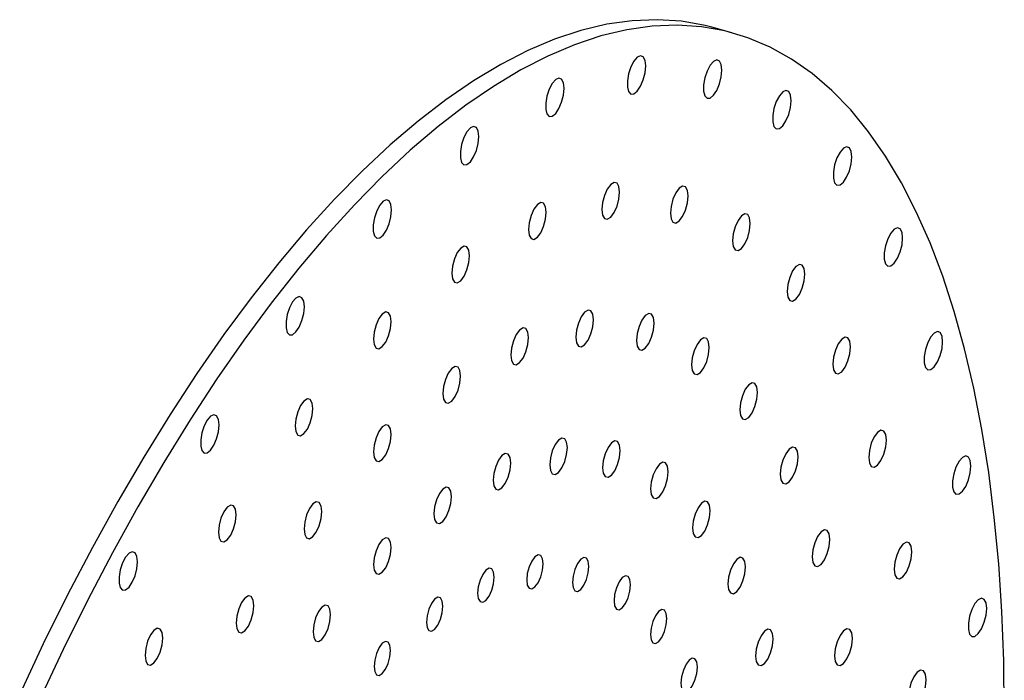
# Paper-space layout '_Trimétrica' of a CAD drawing. Header units: inches. Extents: x -0.7 to 5.4, y -6.5 to 5.
# Tile 9 of 9: x 1.1 to 5.4, y 2 to 5. Entities that reach past the tile are written whole.
import ezdxf

# ---------------------------------------------------------------- set-up
doc = ezdxf.new("R2010")
doc.units = ezdxf.units.IN
doc.header["$MEASUREMENT"] = 0

psp = doc.layouts.new('_Trimétrica')

# ---------------------------------------------------------------- linework, layer by layer
at = {"color": 7, "linetype": 'Continuous', "lineweight": 25}
psp.add_line((4.2364, 4.8948), (4.148, 4.9189), dxfattribs=at)
at = {"color": 7, "linetype": 'Continuous', "lineweight": 25, "flags": 128}
for points in [[(4.148, 4.9189), (4.1175, 4.9266), (4.0127, 4.9452), (3.9052, 4.9524), (3.795, 4.9479), (3.6824, 4.932), (3.5676, 4.9045), (3.4509, 4.8656), (3.3324, 4.8153), (3.2125, 4.7538), (3.0914, 4.6811), (2.9692, 4.5974), (2.8463, 4.5029), (2.7229, 4.3977), (2.5993, 4.2821), (2.4756, 4.1564), (2.3522, 4.0206), (2.2294, 3.8753), (2.1072, 3.7205), (1.986, 3.5567), (1.8661, 3.3841), (1.7477, 3.2032), (1.6309, 3.0143), (1.5162, 2.8177), (1.4036, 2.6138), (1.2934, 2.4032), (1.1858, 2.1861), (1.0811, 1.963)], [(5.4436, 1.8863), (5.4408, 2.1107), (5.4325, 2.3292), (5.4186, 2.5414), (5.3993, 2.7469), (5.3745, 2.9452), (5.3442, 3.1359), (5.3087, 3.3188), (5.2678, 3.4933), (5.2218, 3.6592), (5.1706, 3.8161), (5.1145, 3.9637), (5.0535, 4.1016), (4.9877, 4.2297), (4.9172, 4.3477), (4.8423, 4.4553), (4.7631, 4.5523), (4.6796, 4.6385), (4.5922, 4.7138), (4.5009, 4.778), (4.406, 4.8309), (4.3076, 4.8724), (4.2059, 4.9026), (4.1012, 4.9212), (3.9936, 4.9283), (3.8834, 4.9239), (3.7708, 4.9079), (3.6561, 4.8805), (3.5393, 4.8416), (3.4209, 4.7913), (3.3009, 4.7297), (3.1798, 4.657), (3.0576, 4.5733), (2.9347, 4.4788), (2.8114, 4.3737), (2.6877, 4.2581), (2.5641, 4.1323), (2.4407, 3.9966), (2.3178, 3.8512), (2.1956, 3.6965), (2.0745, 3.5327), (1.9546, 3.3601), (1.8361, 3.1792), (1.7194, 2.9902), (1.6046, 2.7936), (1.492, 2.5898), (1.3818, 2.3791), (1.2743, 2.162), (1.1695, 1.939)], [(3.8548, 4.7473), (3.852, 4.7719), (3.8441, 4.7877), (3.832, 4.7926), (3.8175, 4.7861), (3.8025, 4.7688), (3.789, 4.7433), (3.7788, 4.7129), (3.7734, 4.6817), (3.7734, 4.654), (3.7788, 4.6335), (3.789, 4.6229), (3.8025, 4.6237), (3.8175, 4.6358), (3.832, 4.6576), (3.8441, 4.6861), (3.852, 4.7174), (3.8548, 4.7473)], [(4.1925, 4.7288), (4.1898, 4.7534), (4.1818, 4.7692), (4.1698, 4.7741), (4.1553, 4.7676), (4.1402, 4.7503), (4.1267, 4.7248), (4.1166, 4.6944), (4.1111, 4.6632), (4.1111, 4.6355), (4.1166, 4.615), (4.1267, 4.6044), (4.1402, 4.6052), (4.1553, 4.6174), (4.1698, 4.6391), (4.1818, 4.6676), (4.1898, 4.6989), (4.1925, 4.7288)], [(3.4931, 4.6484), (3.4903, 4.6729), (3.4823, 4.6887), (3.4703, 4.6937), (3.4558, 4.6871), (3.4408, 4.6699), (3.4273, 4.6443), (3.4171, 4.6139), (3.4116, 4.5828), (3.4116, 4.555), (3.4171, 4.5345), (3.4273, 4.524), (3.4408, 4.5248), (3.4558, 4.5369), (3.4703, 4.5586), (3.4823, 4.5871), (3.4903, 4.6184), (3.4931, 4.6484)], [(4.4991, 4.5933), (4.4963, 4.6178), (4.4884, 4.6336), (4.4763, 4.6386), (4.4618, 4.632), (4.4468, 4.6148), (4.4333, 4.5892), (4.4231, 4.5588), (4.4176, 4.5277), (4.4176, 4.4999), (4.4231, 4.4794), (4.4333, 4.4689), (4.4468, 4.4697), (4.4618, 4.4818), (4.4763, 4.5036), (4.4884, 4.532), (4.4963, 4.5633), (4.4991, 4.5933)], [(3.115, 4.4341), (3.1123, 4.4586), (3.1043, 4.4744), (3.0923, 4.4794), (3.0778, 4.4728), (3.0627, 4.4556), (3.0492, 4.43), (3.0391, 4.3996), (3.0336, 4.3685), (3.0336, 4.3407), (3.0391, 4.3202), (3.0492, 4.3097), (3.0627, 4.3105), (3.0778, 4.3226), (3.0923, 4.3443), (3.1043, 4.3728), (3.1123, 4.4041), (3.115, 4.4341)], [(4.7679, 4.3436), (4.7651, 4.3681), (4.7572, 4.3839), (4.7451, 4.3889), (4.7306, 4.3823), (4.7156, 4.3651), (4.7021, 4.3395), (4.6919, 4.3091), (4.6864, 4.2779), (4.6864, 4.2502), (4.6919, 4.2297), (4.7021, 4.2191), (4.7156, 4.22), (4.7306, 4.2321), (4.7451, 4.2538), (4.7572, 4.2823), (4.7651, 4.3136), (4.7679, 4.3436)], [(3.7391, 4.1879), (3.7361, 4.2126), (3.7276, 4.2278), (3.7148, 4.231), (3.6998, 4.2218), (3.6847, 4.2016), (3.6719, 4.1734), (3.6634, 4.1416), (3.6604, 4.111), (3.6634, 4.0863), (3.6719, 4.0711), (3.6847, 4.0679), (3.6998, 4.0771), (3.7148, 4.0973), (3.7276, 4.1255), (3.7361, 4.1573), (3.7391, 4.1879)], [(4.0427, 4.1713), (4.0397, 4.196), (4.0311, 4.2111), (4.0184, 4.2143), (4.0033, 4.2051), (3.9882, 4.1849), (3.9755, 4.1568), (3.9669, 4.125), (3.9639, 4.0944), (3.9669, 4.0696), (3.9755, 4.0545), (3.9882, 4.0513), (4.0033, 4.0605), (4.0184, 4.0807), (4.0311, 4.1089), (4.0397, 4.1407), (4.0427, 4.1713)], [(2.7288, 4.109), (2.726, 4.1335), (2.7181, 4.1494), (2.706, 4.1543), (2.6915, 4.1477), (2.6765, 4.1305), (2.663, 4.105), (2.6528, 4.0745), (2.6474, 4.0434), (2.6474, 4.0157), (2.6528, 3.9951), (2.663, 3.9846), (2.6765, 3.9854), (2.6915, 3.9975), (2.706, 4.0193), (2.7181, 4.0477), (2.726, 4.079), (2.7288, 4.109)], [(3.414, 4.0989), (3.411, 4.1237), (3.4025, 4.1388), (3.3897, 4.142), (3.3746, 4.1328), (3.3596, 4.1126), (3.3468, 4.0845), (3.3383, 4.0527), (3.3353, 4.0221), (3.3383, 3.9973), (3.3468, 3.9822), (3.3596, 3.979), (3.3746, 3.9882), (3.3897, 4.0084), (3.4025, 4.0365), (3.411, 4.0683), (3.414, 4.0989)], [(4.3182, 4.0494), (4.3152, 4.0742), (4.3067, 4.0893), (4.2939, 4.0925), (4.2788, 4.0833), (4.2637, 4.0631), (4.251, 4.035), (4.2424, 4.0032), (4.2394, 3.9726), (4.2424, 3.9478), (4.251, 3.9327), (4.2637, 3.9295), (4.2788, 3.9387), (4.2939, 3.9589), (4.3067, 3.987), (4.3152, 4.0188), (4.3182, 4.0494)], [(4.9932, 3.985), (4.9905, 4.0095), (4.9825, 4.0254), (4.9705, 4.0303), (4.956, 4.0237), (4.9409, 4.0065), (4.9274, 3.981), (4.9172, 3.9505), (4.9118, 3.9194), (4.9118, 3.8917), (4.9172, 3.8711), (4.9274, 3.8606), (4.9409, 3.8614), (4.956, 3.8735), (4.9705, 3.8953), (4.9825, 3.9237), (4.9905, 3.955), (4.9932, 3.985)], [(3.0743, 3.9063), (3.0713, 3.9311), (3.0627, 3.9462), (3.0499, 3.9494), (3.0349, 3.9402), (3.0198, 3.92), (3.007, 3.8919), (2.9985, 3.8601), (2.9955, 3.8295), (2.9985, 3.8047), (3.007, 3.7896), (3.0198, 3.7864), (3.0349, 3.7956), (3.0499, 3.8158), (3.0627, 3.8439), (3.0713, 3.8757), (3.0743, 3.9063)], [(4.5598, 3.825), (4.5568, 3.8497), (4.5483, 3.8649), (4.5355, 3.8681), (4.5204, 3.8589), (4.5053, 3.8387), (4.4926, 3.8105), (4.484, 3.7787), (4.481, 3.7481), (4.484, 3.7234), (4.4926, 3.7082), (4.5053, 3.705), (4.5204, 3.7142), (4.5355, 3.7344), (4.5483, 3.7626), (4.5568, 3.7944), (4.5598, 3.825)], [(2.3425, 3.6801), (2.3398, 3.7046), (2.3318, 3.7204), (2.3198, 3.7254), (2.3053, 3.7188), (2.2902, 3.7016), (2.2767, 3.676), (2.2665, 3.6456), (2.2611, 3.6145), (2.2611, 3.5867), (2.2665, 3.5662), (2.2767, 3.5557), (2.2902, 3.5565), (2.3053, 3.5686), (2.3198, 3.5903), (2.3318, 3.6188), (2.3398, 3.6501), (2.3425, 3.6801)], [(3.6235, 3.6221), (3.6205, 3.6468), (3.612, 3.662), (3.5992, 3.6652), (3.5841, 3.656), (3.5691, 3.6357), (3.5563, 3.6076), (3.5478, 3.5758), (3.5448, 3.5452), (3.5478, 3.5205), (3.5563, 3.5053), (3.5691, 3.5021), (3.5841, 3.5113), (3.5992, 3.5315), (3.612, 3.5597), (3.6205, 3.5915), (3.6235, 3.6221)], [(2.7271, 3.6142), (2.7241, 3.6389), (2.7156, 3.654), (2.7028, 3.6573), (2.6877, 3.6481), (2.6726, 3.6278), (2.6599, 3.5997), (2.6513, 3.5679), (2.6483, 3.5373), (2.6513, 3.5125), (2.6599, 3.4974), (2.6726, 3.4942), (2.6877, 3.5034), (2.7028, 3.5236), (2.7156, 3.5518), (2.7241, 3.5836), (2.7271, 3.6142)], [(3.8924, 3.6073), (3.8894, 3.6321), (3.8809, 3.6472), (3.8681, 3.6504), (3.853, 3.6412), (3.8379, 3.621), (3.8252, 3.5929), (3.8166, 3.5611), (3.8136, 3.5305), (3.8166, 3.5057), (3.8252, 3.4906), (3.8379, 3.4874), (3.853, 3.4966), (3.8681, 3.5168), (3.8809, 3.545), (3.8894, 3.5767), (3.8924, 3.6073)], [(3.3355, 3.5433), (3.3325, 3.568), (3.324, 3.5832), (3.3112, 3.5864), (3.2962, 3.5772), (3.2811, 3.557), (3.2683, 3.5288), (3.2598, 3.497), (3.2568, 3.4664), (3.2598, 3.4417), (3.2683, 3.4265), (3.2811, 3.4233), (3.2962, 3.4325), (3.3112, 3.4528), (3.324, 3.4809), (3.3325, 3.5127), (3.3355, 3.5433)], [(4.1364, 3.4994), (4.1334, 3.5242), (4.1249, 3.5393), (4.1121, 3.5425), (4.0971, 3.5333), (4.082, 3.5131), (4.0692, 3.485), (4.0607, 3.4532), (4.0577, 3.4226), (4.0607, 3.3978), (4.0692, 3.3827), (4.082, 3.3795), (4.0971, 3.3887), (4.1121, 3.4089), (4.1249, 3.437), (4.1334, 3.4688), (4.1364, 3.4994)], [(4.7623, 3.5027), (4.7593, 3.5275), (4.7508, 3.5426), (4.738, 3.5458), (4.723, 3.5366), (4.7079, 3.5164), (4.6951, 3.4882), (4.6866, 3.4564), (4.6836, 3.4258), (4.6866, 3.4011), (4.6951, 3.386), (4.7079, 3.3828), (4.723, 3.392), (4.738, 3.4122), (4.7508, 3.4403), (4.7593, 3.4721), (4.7623, 3.5027)], [(5.1703, 3.5252), (5.1675, 3.5498), (5.1596, 3.5656), (5.1476, 3.5705), (5.133, 3.5639), (5.118, 3.5467), (5.1045, 3.5212), (5.0943, 3.4908), (5.0889, 3.4596), (5.0889, 3.4319), (5.0943, 3.4114), (5.1045, 3.4008), (5.118, 3.4016), (5.133, 3.4137), (5.1476, 3.4355), (5.1596, 3.464), (5.1675, 3.4953), (5.1703, 3.5252)], [(3.0346, 3.3727), (3.0316, 3.3974), (3.0231, 3.4126), (3.0103, 3.4158), (2.9952, 3.4066), (2.9802, 3.3864), (2.9674, 3.3582), (2.9588, 3.3264), (2.9558, 3.2958), (2.9588, 3.2711), (2.9674, 3.2559), (2.9802, 3.2527), (2.9952, 3.2619), (3.0103, 3.2821), (3.0231, 3.3103), (3.0316, 3.3421), (3.0346, 3.3727)], [(4.3504, 3.3006), (4.3474, 3.3254), (4.3389, 3.3405), (4.3261, 3.3437), (4.3111, 3.3345), (4.296, 3.3143), (4.2832, 3.2862), (4.2747, 3.2544), (4.2717, 3.2238), (4.2747, 3.199), (4.2832, 3.1839), (4.296, 3.1807), (4.3111, 3.1899), (4.3261, 3.2101), (4.3389, 3.2382), (4.3474, 3.27), (4.3504, 3.3006)], [(2.3799, 3.2287), (2.3769, 3.2534), (2.3684, 3.2685), (2.3556, 3.2717), (2.3406, 3.2625), (2.3255, 3.2423), (2.3127, 3.2142), (2.3042, 3.1824), (2.3012, 3.1518), (2.3042, 3.127), (2.3127, 3.1119), (2.3255, 3.1087), (2.3406, 3.1179), (2.3556, 3.1381), (2.3684, 3.1663), (2.3769, 3.1981), (2.3799, 3.2287)], [(1.9645, 3.1565), (1.9617, 3.181), (1.9538, 3.1968), (1.9417, 3.2018), (1.9272, 3.1952), (1.9122, 3.1779), (1.8987, 3.1524), (1.8885, 3.122), (1.8831, 3.0908), (1.8831, 3.0631), (1.8885, 3.0426), (1.8987, 3.032), (1.9122, 3.0329), (1.9272, 3.045), (1.9417, 3.0667), (1.9538, 3.0952), (1.9617, 3.1265), (1.9645, 3.1565)], [(2.7271, 3.1139), (2.7241, 3.1386), (2.7156, 3.1538), (2.7028, 3.157), (2.6877, 3.1478), (2.6726, 3.1276), (2.6599, 3.0994), (2.6513, 3.0676), (2.6483, 3.037), (2.6513, 3.0123), (2.6599, 2.9971), (2.6726, 2.9939), (2.6877, 3.0031), (2.7028, 3.0234), (2.7156, 3.0515), (2.7241, 3.0833), (2.7271, 3.1139)], [(3.5075, 3.0558), (3.5045, 3.0803), (3.4961, 3.0953), (3.4834, 3.0985), (3.4685, 3.0894), (3.4536, 3.0694), (3.441, 3.0415), (3.4326, 3.0101), (3.4296, 2.9798), (3.4326, 2.9553), (3.441, 2.9404), (3.4536, 2.9372), (3.4685, 2.9463), (3.4834, 2.9663), (3.4961, 2.9941), (3.5045, 3.0256), (3.5075, 3.0558)], [(4.9215, 3.0895), (4.9185, 3.1142), (4.91, 3.1294), (4.8972, 3.1326), (4.8821, 3.1234), (4.867, 3.1032), (4.8543, 3.075), (4.8457, 3.0432), (4.8427, 3.0126), (4.8457, 2.9879), (4.8543, 2.9727), (4.867, 2.9695), (4.8821, 2.9787), (4.8972, 2.9989), (4.91, 3.0271), (4.9185, 3.0589), (4.9215, 3.0895)], [(3.7417, 3.043), (3.7387, 3.0675), (3.7303, 3.0825), (3.7176, 3.0856), (3.7027, 3.0765), (3.6878, 3.0565), (3.6752, 3.0287), (3.6667, 2.9973), (3.6638, 2.967), (3.6667, 2.9425), (3.6752, 2.9276), (3.6878, 2.9244), (3.7027, 2.9335), (3.7176, 2.9535), (3.7303, 2.9813), (3.7387, 3.0128), (3.7417, 3.043)], [(4.5298, 3.0152), (4.5268, 3.0399), (4.5183, 3.0551), (4.5055, 3.0583), (4.4905, 3.0491), (4.4754, 3.0289), (4.4626, 3.0007), (4.4541, 2.9689), (4.4511, 2.9383), (4.4541, 2.9136), (4.4626, 2.8984), (4.4754, 2.8952), (4.4905, 2.9044), (4.5055, 2.9246), (4.5183, 2.9528), (4.5268, 2.9846), (4.5298, 3.0152)], [(3.2566, 2.9872), (3.2537, 3.0117), (3.2452, 3.0267), (3.2326, 3.0298), (3.2177, 3.0207), (3.2028, 3.0007), (3.1902, 2.9729), (3.1817, 2.9415), (3.1788, 2.9112), (3.1817, 2.8867), (3.1902, 2.8718), (3.2028, 2.8686), (3.2177, 2.8777), (3.2326, 2.8977), (3.2452, 2.9255), (3.2537, 2.957), (3.2566, 2.9872)], [(5.2954, 2.9741), (5.2926, 2.9986), (5.2846, 3.0144), (5.2726, 3.0194), (5.2581, 3.0128), (5.2431, 2.9955), (5.2295, 2.97), (5.2194, 2.9396), (5.2139, 2.9084), (5.2139, 2.8807), (5.2194, 2.8602), (5.2295, 2.8496), (5.2431, 2.8505), (5.2581, 2.8626), (5.2726, 2.8843), (5.2846, 2.9128), (5.2926, 2.9441), (5.2954, 2.9741)], [(3.9542, 2.949), (3.9513, 2.9735), (3.9428, 2.9885), (3.9302, 2.9916), (3.9153, 2.9825), (3.9004, 2.9625), (3.8878, 2.9347), (3.8793, 2.9033), (3.8763, 2.873), (3.8793, 2.8485), (3.8878, 2.8336), (3.9004, 2.8304), (3.9153, 2.8395), (3.9302, 2.8595), (3.9428, 2.8873), (3.9513, 2.9188), (3.9542, 2.949)], [(2.9945, 2.8386), (2.9915, 2.8631), (2.9831, 2.8781), (2.9705, 2.8812), (2.9556, 2.8721), (2.9407, 2.8521), (2.928, 2.8243), (2.9196, 2.7929), (2.9166, 2.7626), (2.9196, 2.7381), (2.928, 2.7232), (2.9407, 2.72), (2.9556, 2.7291), (2.9705, 2.7491), (2.9831, 2.7769), (2.9915, 2.8084), (2.9945, 2.8386)], [(2.0402, 2.758), (2.0372, 2.7828), (2.0286, 2.7979), (2.0159, 2.8011), (2.0008, 2.7919), (1.9857, 2.7717), (1.973, 2.7436), (1.9644, 2.7118), (1.9614, 2.6812), (1.9644, 2.6564), (1.973, 2.6413), (1.9857, 2.6381), (2.0008, 2.6473), (2.0159, 2.6675), (2.0286, 2.6956), (2.0372, 2.7274), (2.0402, 2.758)], [(2.4196, 2.7724), (2.4166, 2.7972), (2.4081, 2.8123), (2.3953, 2.8155), (2.3802, 2.8063), (2.3651, 2.7861), (2.3524, 2.758), (2.3438, 2.7262), (2.3408, 2.6956), (2.3438, 2.6708), (2.3524, 2.6557), (2.3651, 2.6525), (2.3802, 2.6617), (2.3953, 2.6819), (2.4081, 2.71), (2.4166, 2.7418), (2.4196, 2.7724)], [(4.1406, 2.7759), (4.1377, 2.8003), (4.1292, 2.8153), (4.1166, 2.8185), (4.1017, 2.8094), (4.0868, 2.7894), (4.0742, 2.7615), (4.0657, 2.7301), (4.0627, 2.6998), (4.0657, 2.6754), (4.0742, 2.6604), (4.0868, 2.6572), (4.1017, 2.6663), (4.1166, 2.6863), (4.1292, 2.7141), (4.1377, 2.7456), (4.1406, 2.7759)], [(4.6708, 2.6492), (4.6678, 2.6739), (4.6593, 2.689), (4.6465, 2.6922), (4.6314, 2.683), (4.6164, 2.6628), (4.6036, 2.6347), (4.5951, 2.6029), (4.5921, 2.5723), (4.5951, 2.5475), (4.6036, 2.5324), (4.6164, 2.5292), (4.6314, 2.5384), (4.6465, 2.5586), (4.6593, 2.5868), (4.6678, 2.6185), (4.6708, 2.6492)], [(2.7267, 2.6132), (2.7237, 2.6377), (2.7153, 2.6526), (2.7026, 2.6558), (2.6877, 2.6467), (2.6728, 2.6267), (2.6602, 2.5989), (2.6517, 2.5674), (2.6488, 2.5372), (2.6517, 2.5127), (2.6602, 2.4977), (2.6728, 2.4946), (2.6877, 2.5037), (2.7026, 2.5237), (2.7153, 2.5515), (2.7237, 2.5829), (2.7267, 2.6132)], [(5.0339, 2.5941), (5.0309, 2.6188), (5.0223, 2.634), (5.0096, 2.6372), (4.9945, 2.628), (4.9794, 2.6078), (4.9667, 2.5796), (4.9581, 2.5478), (4.9551, 2.5172), (4.9581, 2.4925), (4.9667, 2.4773), (4.9794, 2.4741), (4.9945, 2.4833), (5.0096, 2.5036), (5.0223, 2.5317), (5.0309, 2.5635), (5.0339, 2.5941)], [(1.6028, 2.5493), (1.6, 2.5738), (1.5921, 2.5896), (1.58, 2.5946), (1.5655, 2.588), (1.5505, 2.5708), (1.537, 2.5452), (1.5268, 2.5148), (1.5213, 2.4837), (1.5213, 2.4559), (1.5268, 2.4354), (1.537, 2.4249), (1.5505, 2.4257), (1.5655, 2.4378), (1.58, 2.4596), (1.5921, 2.488), (1.6, 2.5193), (1.6028, 2.5493)], [(3.4002, 2.5408), (3.3974, 2.5637), (3.3895, 2.5777), (3.3777, 2.5807), (3.3638, 2.5722), (3.3499, 2.5535), (3.3381, 2.5275), (3.3302, 2.4981), (3.3274, 2.4698), (3.3302, 2.4469), (3.3381, 2.4329), (3.3499, 2.43), (3.3638, 2.4385), (3.3777, 2.4572), (3.3895, 2.4832), (3.3974, 2.5126), (3.4002, 2.5408)], [(3.603, 2.5297), (3.6002, 2.5526), (3.5923, 2.5666), (3.5805, 2.5696), (3.5666, 2.5611), (3.5527, 2.5424), (3.5409, 2.5164), (3.533, 2.487), (3.5302, 2.4587), (3.533, 2.4358), (3.5409, 2.4218), (3.5527, 2.4189), (3.5666, 2.4274), (3.5805, 2.4461), (3.5923, 2.4721), (3.6002, 2.5015), (3.603, 2.5297)], [(4.2969, 2.5272), (4.2939, 2.5517), (4.2855, 2.5667), (4.2729, 2.5698), (4.258, 2.5607), (4.2431, 2.5407), (4.2304, 2.5129), (4.222, 2.4815), (4.219, 2.4512), (4.222, 2.4267), (4.2304, 2.4118), (4.2431, 2.4086), (4.258, 2.4177), (4.2729, 2.4377), (4.2855, 2.4655), (4.2939, 2.497), (4.2969, 2.5272)], [(3.183, 2.4814), (3.1802, 2.5043), (3.1723, 2.5183), (3.1605, 2.5213), (3.1466, 2.5127), (3.1327, 2.4941), (3.1209, 2.4681), (3.113, 2.4387), (3.1102, 2.4104), (3.113, 2.3875), (3.1209, 2.3735), (3.1327, 2.3706), (3.1466, 2.3791), (3.1605, 2.3977), (3.1723, 2.4238), (3.1802, 2.4531), (3.183, 2.4814)], [(3.787, 2.4483), (3.7843, 2.4712), (3.7764, 2.4852), (3.7646, 2.4882), (3.7507, 2.4797), (3.7367, 2.461), (3.7249, 2.435), (3.717, 2.4056), (3.7143, 2.3773), (3.717, 2.3544), (3.7249, 2.3404), (3.7367, 2.3375), (3.7507, 2.346), (3.7646, 2.3647), (3.7764, 2.3907), (3.7843, 2.4201), (3.787, 2.4483)], [(2.1186, 2.3556), (2.1157, 2.3803), (2.1071, 2.3955), (2.0943, 2.3987), (2.0793, 2.3895), (2.0642, 2.3692), (2.0514, 2.3411), (2.0429, 2.3093), (2.0399, 2.2787), (2.0429, 2.254), (2.0514, 2.2388), (2.0642, 2.2356), (2.0793, 2.2448), (2.0943, 2.265), (2.1071, 2.2932), (2.1157, 2.325), (2.1186, 2.3556)], [(2.4588, 2.3158), (2.4559, 2.3403), (2.4474, 2.3552), (2.4348, 2.3584), (2.4199, 2.3493), (2.405, 2.3293), (2.3923, 2.3015), (2.3839, 2.27), (2.3809, 2.2398), (2.3839, 2.2153), (2.3923, 2.2003), (2.405, 2.1971), (2.4199, 2.2062), (2.4348, 2.2262), (2.4474, 2.2541), (2.4559, 2.2855), (2.4588, 2.3158)], [(2.956, 2.3528), (2.9533, 2.3756), (2.9454, 2.3896), (2.9336, 2.3926), (2.9196, 2.3841), (2.9057, 2.3654), (2.8939, 2.3394), (2.886, 2.31), (2.8832, 2.2817), (2.886, 2.2588), (2.8939, 2.2449), (2.9057, 2.2419), (2.9196, 2.2504), (2.9336, 2.2691), (2.9454, 2.2951), (2.9533, 2.3245), (2.956, 2.3528)], [(5.3657, 2.3432), (5.3629, 2.3678), (5.355, 2.3836), (5.3429, 2.3885), (5.3284, 2.3819), (5.3134, 2.3647), (5.2999, 2.3392), (5.2897, 2.3088), (5.2843, 2.2776), (5.2843, 2.2499), (5.2897, 2.2294), (5.2999, 2.2188), (5.3134, 2.2196), (5.3284, 2.2317), (5.3429, 2.2535), (5.355, 2.2819), (5.3629, 2.3133), (5.3657, 2.3432)], [(3.9484, 2.2984), (3.9457, 2.3213), (3.9378, 2.3353), (3.926, 2.3382), (3.9121, 2.3297), (3.8981, 2.3111), (3.8863, 2.285), (3.8784, 2.2557), (3.8757, 2.2274), (3.8784, 2.2045), (3.8863, 2.1905), (3.8981, 2.1875), (3.9121, 2.196), (3.926, 2.2147), (3.9378, 2.2407), (3.9457, 2.2701), (3.9484, 2.2984)], [(1.7151, 2.2123), (1.7121, 2.2371), (1.7035, 2.2522), (1.6907, 2.2554), (1.6757, 2.2462), (1.6606, 2.226), (1.6478, 2.1979), (1.6393, 2.1661), (1.6363, 2.1355), (1.6393, 2.1107), (1.6478, 2.0956), (1.6606, 2.0924), (1.6757, 2.1016), (1.6907, 2.1218), (1.7035, 2.1499), (1.7121, 2.1817), (1.7151, 2.2123)], [(4.4197, 2.2084), (4.4167, 2.2329), (4.4083, 2.2478), (4.3957, 2.251), (4.3807, 2.2419), (4.3658, 2.2219), (4.3532, 2.1941), (4.3448, 2.1626), (4.3418, 2.1324), (4.3448, 2.1079), (4.3532, 2.0929), (4.3658, 2.0898), (4.3807, 2.0989), (4.3957, 2.1189), (4.4083, 2.1467), (4.4167, 2.1781), (4.4197, 2.2084)], [(4.7704, 2.2104), (4.7674, 2.2351), (4.7588, 2.2502), (4.7461, 2.2534), (4.731, 2.2442), (4.7159, 2.224), (4.7031, 2.1959), (4.6946, 2.1641), (4.6916, 2.1335), (4.6946, 2.1087), (4.7031, 2.0936), (4.7159, 2.0904), (4.731, 2.0996), (4.7461, 2.1198), (4.7588, 2.148), (4.7674, 2.1798), (4.7704, 2.2104)], [(2.7241, 2.1576), (2.7213, 2.1804), (2.7135, 2.1944), (2.7016, 2.1974), (2.6877, 2.1889), (2.6738, 2.1702), (2.662, 2.1442), (2.6541, 2.1148), (2.6513, 2.0865), (2.6541, 2.0637), (2.662, 2.0497), (2.6738, 2.0467), (2.6877, 2.0552), (2.7016, 2.0739), (2.7135, 2.0999), (2.7213, 2.1293), (2.7241, 2.1576)], [(4.0837, 2.0831), (4.081, 2.106), (4.0731, 2.12), (4.0613, 2.1229), (4.0474, 2.1144), (4.0334, 2.0958), (4.0216, 2.0697), (4.0137, 2.0404), (4.011, 2.0121), (4.0137, 1.9892), (4.0216, 1.9752), (4.0334, 1.9722), (4.0474, 1.9808), (4.0613, 1.9994), (4.0731, 2.0254), (4.081, 2.0548), (4.0837, 2.0831)], [(5.0971, 2.0271), (5.0941, 2.0519), (5.0856, 2.067), (5.0728, 2.0702), (5.0577, 2.061), (5.0427, 2.0408), (5.0299, 2.0126), (5.0213, 1.9809), (5.0184, 1.9503), (5.0213, 1.9255), (5.0299, 1.9104), (5.0427, 1.9072), (5.0577, 1.9164), (5.0728, 1.9366), (5.0856, 1.9647), (5.0941, 1.9965), (5.0971, 2.0271)]]:
    psp.add_lwpolyline(points, dxfattribs=at)

doc.saveas('drawing.dxf')
